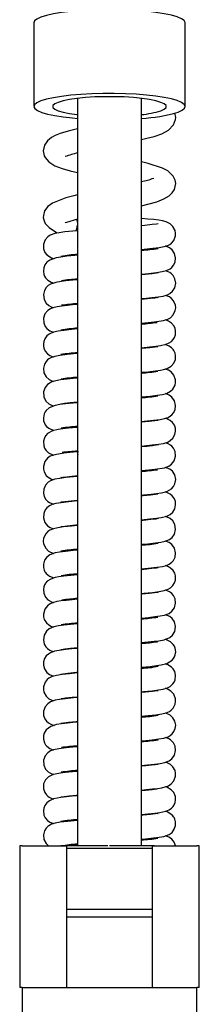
# Model space of a CAD drawing. Header units: millimetres. Extents: x 3931.57 to 3931.62, y 2341.392 to 2342.049.
# Tile 2 of 3: x 3931.576 to 3931.614, y 2341.709 to 2341.917. Entities that reach past the tile are written whole.
import ezdxf

# ---------------------------------------------------------------- set-up
doc = ezdxf.new("R2010")
doc.units = ezdxf.units.MM
doc.layers.add('SANINDUSA', color=3, linetype='Continuous')

msp = doc.modelspace()

# ---------------------------------------------------------------- linework, layer by layer
at = {"layer": 'SANINDUSA'}
for p, q in [((3931.579196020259, 2341.916231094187), (3931.579196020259, 2341.898504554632)), ((3931.611196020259, 2341.898504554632), (3931.611196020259, 2341.916231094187)), ((3931.588446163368, 2341.900171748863), (3931.588446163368, 2341.82489604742)), ((3931.601946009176, 2341.824893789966), (3931.601946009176, 2341.900172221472)), ((3931.588417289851, 2341.872193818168), (3931.588446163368, 2341.872257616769)), ((3931.586346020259, 2341.846184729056), (3931.586346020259, 2341.846016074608)), ((3931.604046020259, 2341.842289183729), (3931.604046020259, 2341.842459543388)), ((3931.586346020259, 2341.840983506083), (3931.586346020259, 2341.840816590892)), ((3931.604046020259, 2341.837089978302), (3931.604046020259, 2341.837258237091)), ((3931.586346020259, 2341.835784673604), (3931.586346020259, 2341.835614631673)), ((3931.604046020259, 2341.831889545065), (3931.604046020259, 2341.832059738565)), ((3931.586346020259, 2341.830584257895), (3931.586346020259, 2341.830416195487)), ((3931.604046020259, 2341.826688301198), (3931.604046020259, 2341.826857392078)), ((3931.586346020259, 2341.825384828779), (3931.586346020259, 2341.82521535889)), ((3931.588446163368, 2341.824894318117), (3931.588446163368, 2341.748833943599)), ((3931.601946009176, 2341.748836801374), (3931.601946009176, 2341.824893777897)), ((3931.604046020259, 2341.821487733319), (3931.604046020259, 2341.821658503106)), ((3931.586346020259, 2341.820185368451), (3931.586346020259, 2341.820014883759)), ((3931.604046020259, 2341.816287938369), (3931.604046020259, 2341.816456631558)), ((3931.586346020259, 2341.814983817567), (3931.586346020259, 2341.814815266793)), ((3931.604046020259, 2341.811087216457), (3931.604046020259, 2341.811258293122)), ((3931.586346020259, 2341.809786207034), (3931.586346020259, 2341.809613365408)), ((3931.604046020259, 2341.805889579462), (3931.604046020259, 2341.806059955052)), ((3931.586346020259, 2341.804586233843), (3931.586346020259, 2341.804414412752)), ((3931.604046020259, 2341.800688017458), (3931.604046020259, 2341.800860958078)), ((3931.586346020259, 2341.79938515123), (3931.586346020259, 2341.799214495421)), ((3931.604046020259, 2341.795488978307), (3931.604046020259, 2341.795658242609)), ((3931.586346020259, 2341.794184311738), (3931.586346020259, 2341.794015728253)), ((3931.604046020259, 2341.790288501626), (3931.604046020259, 2341.790458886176)), ((3931.586346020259, 2341.788985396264), (3931.586346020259, 2341.78881443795)), ((3931.604046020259, 2341.7850894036), (3931.604046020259, 2341.785258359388)), ((3931.586346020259, 2341.783784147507), (3931.586346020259, 2341.783614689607)), ((3931.604046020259, 2341.779888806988), (3931.604046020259, 2341.780058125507)), ((3931.586346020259, 2341.778586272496), (3931.586346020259, 2341.778414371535)), ((3931.604046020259, 2341.774688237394), (3931.604046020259, 2341.774857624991)), ((3931.586346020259, 2341.773384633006), (3931.586346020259, 2341.773214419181)), ((3931.604046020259, 2341.769489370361), (3931.604046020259, 2341.769660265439)), ((3931.586346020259, 2341.7681856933), (3931.586346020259, 2341.768016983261)), ((3931.604046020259, 2341.764289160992), (3931.604046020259, 2341.764457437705)), ((3931.586346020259, 2341.762984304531), (3931.586346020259, 2341.762815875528)), ((3931.604046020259, 2341.759086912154), (3931.604046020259, 2341.759259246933)), ((3931.586346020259, 2341.757785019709), (3931.586346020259, 2341.757615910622)), ((3931.604046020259, 2341.753887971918), (3931.604046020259, 2341.754057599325)), ((3931.586346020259, 2341.75258491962), (3931.586346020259, 2341.752408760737)), ((3931.588446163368, 2341.748833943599), (3931.588446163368, 2341.742043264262)), ((3931.601946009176, 2341.742043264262), (3931.601946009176, 2341.748836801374)), ((3931.604046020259, 2341.748687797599), (3931.604046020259, 2341.748859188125)), ((3931.586346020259, 2341.747385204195), (3931.586346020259, 2341.747216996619)), ((3931.604046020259, 2341.743489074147), (3931.604046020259, 2341.743659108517)), ((3931.576196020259, 2341.742043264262), (3931.576196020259, 2341.712043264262)), ((3931.576696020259, 2341.742043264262), (3931.576196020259, 2341.742043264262)), ((3931.576696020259, 2341.742043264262), (3931.586196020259, 2341.742043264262)), ((3931.586196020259, 2341.712043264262), (3931.586196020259, 2341.742043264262)), ((3931.594850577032, 2341.742043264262), (3931.586196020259, 2341.742043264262)), ((3931.586196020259, 2341.741578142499), (3931.595196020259, 2341.741578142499)), ((3931.586346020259, 2341.742184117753), (3931.586346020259, 2341.742043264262)), ((3931.595196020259, 2341.741578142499), (3931.604196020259, 2341.741578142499)), ((3931.604196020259, 2341.742043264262), (3931.613696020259, 2341.742043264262)), ((3931.604196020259, 2341.742043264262), (3931.604196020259, 2341.712043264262)), ((3931.614196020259, 2341.742043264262), (3931.613696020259, 2341.742043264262)), ((3931.614196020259, 2341.712043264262), (3931.614196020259, 2341.742043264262)), ((3931.604196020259, 2341.728536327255), (3931.586196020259, 2341.728536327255)), ((3931.586196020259, 2341.727036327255), (3931.604196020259, 2341.727036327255)), ((3931.576696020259, 2341.712043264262), (3931.576196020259, 2341.712043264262)), ((3931.576696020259, 2341.712043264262), (3931.576696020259, 2341.620043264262)), ((3931.576696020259, 2341.712043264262), (3931.586196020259, 2341.712043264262)), ((3931.576696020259, 2341.712043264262), (3931.613696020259, 2341.712043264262)), ((3931.604196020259, 2341.712043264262), (3931.613696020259, 2341.712043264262)), ((3931.613696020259, 2341.620043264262), (3931.613696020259, 2341.712043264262)), ((3931.614196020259, 2341.712043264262), (3931.613696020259, 2341.712043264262))]:
    msp.add_line(p, q, dxfattribs=at)
at = {"layer": 'SANINDUSA', "flags": 128}
for points in [[(3931.611196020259, 2341.916231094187), (3931.611194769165, 2341.916265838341), (3931.610986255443, 2341.916679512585), (3931.61042501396, 2341.917083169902), (3931.609523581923, 2341.917467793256), (3931.608302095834, 2341.917824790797), (3931.606787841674, 2341.918146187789), (3931.605014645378, 2341.918424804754), (3931.603022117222, 2341.918654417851), (3931.600854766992, 2341.9188298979), (3931.598561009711, 2341.91894732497), (3931.596192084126, 2341.919004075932), (3931.59380090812, 2341.918998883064), (3931.591440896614, 2341.918931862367), (3931.589164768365, 2341.91880451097), (3931.587023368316, 2341.918619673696), (3931.585064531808, 2341.918381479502), (3931.58333201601, 2341.918095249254), (3931.581864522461, 2341.917767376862), (3931.580694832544, 2341.917405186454), (3931.579849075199, 2341.917016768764), (3931.579346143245, 2341.916610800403), (3931.579196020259, 2341.916231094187)], [(3931.609697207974, 2341.897330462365), (3931.610542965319, 2341.897718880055), (3931.611045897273, 2341.898124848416), (3931.611194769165, 2341.898539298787), (3931.610986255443, 2341.89895297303), (3931.61042501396, 2341.899356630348), (3931.609523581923, 2341.899741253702), (3931.608302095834, 2341.900098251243), (3931.606787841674, 2341.900419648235), (3931.605014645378, 2341.9006982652), (3931.603022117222, 2341.900927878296), (3931.600854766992, 2341.901103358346), (3931.598561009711, 2341.901220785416), (3931.596192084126, 2341.901277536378), (3931.59380090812, 2341.90127234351), (3931.591440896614, 2341.901205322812), (3931.589164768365, 2341.901077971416), (3931.587023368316, 2341.900893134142), (3931.585064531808, 2341.900654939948), (3931.58333201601, 2341.9003687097), (3931.581864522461, 2341.900040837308), (3931.580694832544, 2341.8996786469), (3931.579849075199, 2341.89929022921), (3931.579346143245, 2341.898884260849), (3931.579197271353, 2341.898469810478), (3931.579405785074, 2341.898056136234), (3931.579967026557, 2341.897652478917), (3931.580868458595, 2341.897267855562), (3931.582089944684, 2341.896910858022), (3931.583604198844, 2341.89658946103), (3931.585377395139, 2341.896310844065), (3931.587369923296, 2341.896081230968), (3931.588446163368, 2341.895985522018)], [(3931.606071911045, 2341.897623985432), (3931.606787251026, 2341.897965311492), (3931.607150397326, 2341.898323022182), (3931.607150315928, 2341.898686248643), (3931.606787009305, 2341.899043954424), (3931.606071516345, 2341.899385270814), (3931.605025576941, 2341.89969982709), (3931.60368097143, 2341.899978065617), (3931.602078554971, 2341.900211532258), (3931.600267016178, 2341.900393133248), (3931.59830139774, 2341.900517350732), (3931.596241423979, 2341.900580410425), (3931.594149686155, 2341.90058039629), (3931.592089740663, 2341.900517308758), (3931.590124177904, 2341.900393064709), (3931.588312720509, 2341.900211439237), (3931.586710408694, 2341.899977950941), (3931.585365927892, 2341.899699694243), (3931.584320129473, 2341.899385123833), (3931.583604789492, 2341.899043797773), (3931.583241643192, 2341.898686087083), (3931.58324172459, 2341.898322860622), (3931.583605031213, 2341.897965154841), (3931.584320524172, 2341.89762383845), (3931.585366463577, 2341.897309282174), (3931.586711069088, 2341.897031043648), (3931.588313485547, 2341.896797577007), (3931.588446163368, 2341.896781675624)], [(3931.601946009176, 2341.891507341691), (3931.603080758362, 2341.891774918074), (3931.60462472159, 2341.892181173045), (3931.606233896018, 2341.892739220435), (3931.607697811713, 2341.893515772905), (3931.608763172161, 2341.89462815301), (3931.609167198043, 2341.89572555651), (3931.609199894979, 2341.896149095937), (3931.609169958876, 2341.896563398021), (3931.609018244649, 2341.897121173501)], [(3931.588446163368, 2341.893795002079), (3931.586417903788, 2341.893307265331), (3931.584784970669, 2341.892810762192), (3931.583726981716, 2341.892383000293), (3931.582915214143, 2341.891940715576), (3931.58208649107, 2341.891270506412), (3931.581431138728, 2341.89030232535), (3931.581192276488, 2341.889133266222), (3931.581294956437, 2341.888391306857), (3931.581393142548, 2341.888096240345), (3931.581568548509, 2341.887730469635), (3931.582337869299, 2341.886811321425), (3931.583635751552, 2341.885972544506), (3931.585167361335, 2341.885365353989), (3931.58686295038, 2341.884886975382), (3931.588446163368, 2341.884506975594)], [(3931.601946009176, 2341.87751113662), (3931.603310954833, 2341.87783227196), (3931.605186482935, 2341.878354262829), (3931.606704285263, 2341.878945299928), (3931.607800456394, 2341.879588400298), (3931.608468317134, 2341.880208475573), (3931.608924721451, 2341.880921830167), (3931.609199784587, 2341.882177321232), (3931.60908730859, 2341.882944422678), (3931.608695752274, 2341.883783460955), (3931.607561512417, 2341.884884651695), (3931.606422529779, 2341.885486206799), (3931.603375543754, 2341.886458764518), (3931.601946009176, 2341.886796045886)], [(3931.588446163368, 2341.87979534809), (3931.587669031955, 2341.879617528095), (3931.585974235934, 2341.879184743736), (3931.583154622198, 2341.878073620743), (3931.582130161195, 2341.877312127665), (3931.581478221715, 2341.876405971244), (3931.58120892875, 2341.875463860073), (3931.581194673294, 2341.875038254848), (3931.581274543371, 2341.874503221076), (3931.581598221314, 2341.873774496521), (3931.582417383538, 2341.87286769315), (3931.584005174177, 2341.871871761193), (3931.58432851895, 2341.871755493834)], [(3931.585797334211, 2341.87390060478), (3931.58590895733, 2341.873930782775), (3931.586634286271, 2341.874197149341), (3931.588035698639, 2341.87458778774), (3931.588501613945, 2341.87469838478)], [(3931.588446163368, 2341.874028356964), (3931.58836252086, 2341.874491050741), (3931.588313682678, 2341.874656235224)], [(3931.601946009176, 2341.868251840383), (3931.602532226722, 2341.86830387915), (3931.604364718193, 2341.868491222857), (3931.6057298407, 2341.868660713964), (3931.606763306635, 2341.8688523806), (3931.607570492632, 2341.86911827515), (3931.607938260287, 2341.869313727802), (3931.608318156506, 2341.869597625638), (3931.608782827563, 2341.870139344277), (3931.609159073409, 2341.871103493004), (3931.60919176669, 2341.871684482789), (3931.609098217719, 2341.872237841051), (3931.608630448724, 2341.873144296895), (3931.608034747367, 2341.873694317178), (3931.607178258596, 2341.87410499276), (3931.606415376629, 2341.87429816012), (3931.605614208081, 2341.874430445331), (3931.604592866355, 2341.874556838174), (3931.603325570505, 2341.87469231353), (3931.601946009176, 2341.874823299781)], [(3931.605480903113, 2341.873668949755), (3931.605490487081, 2341.873675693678), (3931.605114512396, 2341.873618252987), (3931.604205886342, 2341.873504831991), (3931.602662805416, 2341.873339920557), (3931.601946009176, 2341.873273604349)], [(3931.588388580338, 2341.872215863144), (3931.587467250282, 2341.872132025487), (3931.585769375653, 2341.871953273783), (3931.584541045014, 2341.871795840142), (3931.583616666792, 2341.871620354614), (3931.582660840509, 2341.871275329), (3931.582117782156, 2341.870912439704), (3931.581586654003, 2341.870298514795), (3931.581230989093, 2341.869358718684), (3931.58125585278, 2341.868386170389), (3931.581546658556, 2341.867641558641), (3931.581941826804, 2341.86712484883), (3931.582904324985, 2341.866489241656), (3931.58346278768, 2341.866329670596)], [(3931.588084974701, 2341.872164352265), (3931.588271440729, 2341.872582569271), (3931.588446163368, 2341.873358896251)], [(3931.601946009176, 2341.863052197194), (3931.603438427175, 2341.863192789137), (3931.605142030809, 2341.863382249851), (3931.606352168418, 2341.863563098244), (3931.607268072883, 2341.863798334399), (3931.608019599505, 2341.864166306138), (3931.608381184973, 2341.86445546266), (3931.608761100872, 2341.864906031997), (3931.609085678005, 2341.865592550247), (3931.609191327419, 2341.866491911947), (3931.608966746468, 2341.867396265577), (3931.608461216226, 2341.868136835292), (3931.607897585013, 2341.868582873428), (3931.607103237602, 2341.868929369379), (3931.607041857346, 2341.868944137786)], [(3931.588446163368, 2341.867021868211), (3931.587894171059, 2341.866973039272), (3931.586173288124, 2341.866798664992), (3931.584925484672, 2341.866650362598), (3931.583907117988, 2341.866484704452), (3931.582570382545, 2341.866018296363), (3931.58195708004, 2341.865561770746), (3931.581530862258, 2341.86500508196), (3931.581278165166, 2341.864380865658), (3931.581196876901, 2341.863670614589), (3931.581323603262, 2341.86293772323), (3931.581466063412, 2341.862590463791), (3931.581657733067, 2341.862267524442), (3931.582175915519, 2341.861717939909), (3931.582855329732, 2341.861312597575), (3931.583448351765, 2341.861140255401)], [(3931.601946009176, 2341.857851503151), (3931.602487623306, 2341.857899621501), (3931.604173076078, 2341.858069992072), (3931.605492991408, 2341.858226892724), (3931.606539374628, 2341.858400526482), (3931.607439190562, 2341.858663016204), (3931.60794460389, 2341.85891974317), (3931.608511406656, 2341.859390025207), (3931.609002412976, 2341.860159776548), (3931.609195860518, 2341.861108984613), (3931.60902935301, 2341.862046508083), (3931.608659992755, 2341.862708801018), (3931.6082842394, 2341.86310599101), (3931.607953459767, 2341.863350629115), (3931.607230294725, 2341.863688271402), (3931.607032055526, 2341.863737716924)], [(3931.605474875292, 2341.863267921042), (3931.605490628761, 2341.863277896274), (3931.605122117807, 2341.863221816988), (3931.60420312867, 2341.863104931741), (3931.602737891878, 2341.862947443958), (3931.601946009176, 2341.862873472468)], [(3931.588446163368, 2341.861821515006), (3931.587436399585, 2341.861729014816), (3931.585990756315, 2341.861578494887), (3931.584935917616, 2341.861451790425), (3931.583857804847, 2341.861271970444), (3931.582744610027, 2341.860913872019), (3931.582252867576, 2341.860619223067), (3931.581799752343, 2341.860192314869), (3931.581416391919, 2341.859576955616), (3931.581201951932, 2341.858711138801), (3931.581339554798, 2341.85769072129), (3931.581794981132, 2341.856886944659), (3931.582333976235, 2341.856394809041), (3931.58284941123, 2341.85610731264), (3931.583372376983, 2341.85594216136)], [(3931.601946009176, 2341.852650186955), (3931.603406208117, 2341.852789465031), (3931.604659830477, 2341.852924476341), (3931.605660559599, 2341.853049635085), (3931.606611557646, 2341.853216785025), (3931.607539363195, 2341.853505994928), (3931.608085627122, 2341.853814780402), (3931.608681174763, 2341.854394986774), (3931.609122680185, 2341.855328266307), (3931.609195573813, 2341.855889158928), (3931.609139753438, 2341.856470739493), (3931.608739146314, 2341.857399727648), (3931.608269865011, 2341.857917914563), (3931.60787994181, 2341.858195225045), (3931.607018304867, 2341.858540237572)], [(3931.605452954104, 2341.858060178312), (3931.605468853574, 2341.858072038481), (3931.604785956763, 2341.857975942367), (3931.60389050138, 2341.857869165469), (3931.602616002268, 2341.857735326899), (3931.601946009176, 2341.857672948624)], [(3931.588446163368, 2341.856622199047), (3931.587873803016, 2341.856571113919), (3931.586328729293, 2341.856415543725), (3931.585126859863, 2341.856276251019), (3931.58410715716, 2341.856123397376), (3931.583188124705, 2341.855896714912), (3931.582699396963, 2341.855695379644), (3931.58213045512, 2341.855322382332), (3931.58154876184, 2341.854634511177), (3931.581221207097, 2341.853695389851), (3931.581272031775, 2341.852717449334), (3931.581588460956, 2341.85197204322), (3931.581961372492, 2341.851503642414), (3931.582275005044, 2341.851234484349), (3931.582565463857, 2341.851047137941), (3931.58289335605, 2341.850887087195), (3931.583349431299, 2341.850747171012)], [(3931.601946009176, 2341.847449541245), (3931.601982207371, 2341.847452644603), (3931.603739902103, 2341.847623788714), (3931.605005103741, 2341.847765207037), (3931.605997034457, 2341.847900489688), (3931.607176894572, 2341.848179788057), (3931.60781327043, 2341.848455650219), (3931.608317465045, 2341.848803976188), (3931.608682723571, 2341.849195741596), (3931.608820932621, 2341.849399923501), (3931.608933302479, 2341.84960516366), (3931.609133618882, 2341.850174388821), (3931.609177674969, 2341.851042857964), (3931.609062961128, 2341.851552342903), (3931.608858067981, 2341.852010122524), (3931.60830619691, 2341.852683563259), (3931.607690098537, 2341.85309393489), (3931.607116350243, 2341.853324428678), (3931.607020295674, 2341.853344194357)], [(3931.588446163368, 2341.851421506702), (3931.587178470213, 2341.851303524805), (3931.585531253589, 2341.851125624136), (3931.584303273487, 2341.850958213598), (3931.583341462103, 2341.850745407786), (3931.582442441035, 2341.850351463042), (3931.581935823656, 2341.849942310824), (3931.581509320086, 2341.84936481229), (3931.581279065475, 2341.848783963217), (3931.581200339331, 2341.848285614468), (3931.581211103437, 2341.847859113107), (3931.581326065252, 2341.847330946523), (3931.581609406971, 2341.846740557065), (3931.582081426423, 2341.846192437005), (3931.582579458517, 2341.845840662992), (3931.583249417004, 2341.845556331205), (3931.583348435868, 2341.845531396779)], [(3931.601946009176, 2341.842251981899), (3931.60336937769, 2341.842385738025), (3931.604895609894, 2341.842552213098), (3931.605989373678, 2341.842698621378), (3931.606626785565, 2341.842818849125), (3931.60739431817, 2341.843049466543), (3931.608259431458, 2341.843550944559), (3931.608793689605, 2341.844156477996), (3931.609128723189, 2341.844953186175), (3931.609188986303, 2341.845726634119), (3931.609071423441, 2341.846326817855), (3931.608901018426, 2341.846732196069), (3931.608805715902, 2341.846898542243), (3931.608682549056, 2341.847078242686), (3931.608332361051, 2341.847456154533), (3931.60781103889, 2341.847819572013), (3931.606939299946, 2341.848123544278)], [(3931.605426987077, 2341.847661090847), (3931.605432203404, 2341.847673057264), (3931.604845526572, 2341.847583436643), (3931.603759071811, 2341.847454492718), (3931.602105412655, 2341.84728579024), (3931.601946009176, 2341.847271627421)], [(3931.588446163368, 2341.846223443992), (3931.58829904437, 2341.846210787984), (3931.586206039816, 2341.846002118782), (3931.584694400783, 2341.845818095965), (3931.583659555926, 2341.84562918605), (3931.582912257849, 2341.845394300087), (3931.582352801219, 2341.845094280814), (3931.582100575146, 2341.84489976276), (3931.581775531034, 2341.844563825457), (3931.581420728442, 2341.843986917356), (3931.581202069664, 2341.843111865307), (3931.581328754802, 2341.842122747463), (3931.581809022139, 2341.841271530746), (3931.58240529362, 2341.840747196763), (3931.583170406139, 2341.840382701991), (3931.583359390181, 2341.840332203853)], [(3931.601946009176, 2341.837049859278), (3931.603821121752, 2341.837232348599), (3931.60531001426, 2341.837403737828), (3931.606403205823, 2341.837573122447), (3931.60725809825, 2341.83779438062), (3931.608105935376, 2341.838227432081), (3931.608598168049, 2341.838687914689), (3931.609061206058, 2341.839516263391), (3931.609183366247, 2341.840082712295), (3931.609175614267, 2341.84065955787), (3931.608824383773, 2341.841666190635), (3931.608240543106, 2341.842340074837), (3931.607675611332, 2341.842703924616), (3931.607008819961, 2341.842933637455)], [(3931.588446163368, 2341.84102273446), (3931.588126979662, 2341.840994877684), (3931.586251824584, 2341.84080716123), (3931.58486232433, 2341.840641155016), (3931.583838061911, 2341.840470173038), (3931.582988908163, 2341.840225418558), (3931.582056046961, 2341.839659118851), (3931.5815576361, 2341.839050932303), (3931.581221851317, 2341.838099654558), (3931.581293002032, 2341.837038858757), (3931.581744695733, 2341.836150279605), (3931.582359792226, 2341.83557674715), (3931.582945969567, 2341.835266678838), (3931.583433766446, 2341.835132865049)], [(3931.58488169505, 2341.835591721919), (3931.584872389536, 2341.835586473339), (3931.585002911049, 2341.835609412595), (3931.585661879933, 2341.835705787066), (3931.586858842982, 2341.835843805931), (3931.588446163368, 2341.836001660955)], [(3931.601946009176, 2341.831852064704), (3931.602534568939, 2341.831904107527), (3931.604509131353, 2341.832107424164), (3931.605895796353, 2341.832284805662), (3931.606866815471, 2341.832477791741), (3931.607573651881, 2341.832719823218), (3931.608113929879, 2341.83303219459), (3931.608379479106, 2341.833253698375), (3931.608723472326, 2341.833651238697), (3931.609060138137, 2341.834313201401), (3931.609193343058, 2341.835253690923), (3931.608954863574, 2341.83622214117), (3931.608407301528, 2341.836990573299), (3931.607823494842, 2341.837425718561), (3931.607052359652, 2341.837741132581)], [(3931.588446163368, 2341.835821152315), (3931.587543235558, 2341.835739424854), (3931.585887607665, 2341.835566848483), (3931.58469565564, 2341.835419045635), (3931.583704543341, 2341.835240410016), (3931.582415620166, 2341.834728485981), (3931.58180581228, 2341.834198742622), (3931.581561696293, 2341.833857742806), (3931.58137057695, 2341.833467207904), (3931.581198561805, 2341.832650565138), (3931.581259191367, 2341.831970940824), (3931.581420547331, 2341.831486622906), (3931.581605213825, 2341.831145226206), (3931.581892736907, 2341.830777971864), (3931.58232929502, 2341.830407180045), (3931.583420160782, 2341.829938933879)], [(3931.601946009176, 2341.826651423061), (3931.602432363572, 2341.826694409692), (3931.604200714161, 2341.826873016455), (3931.605574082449, 2341.82703778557), (3931.606629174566, 2341.827220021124), (3931.607527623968, 2341.827500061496), (3931.608045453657, 2341.827785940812), (3931.608616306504, 2341.828311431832), (3931.609040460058, 2341.829057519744), (3931.609191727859, 2341.829788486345), (3931.609148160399, 2341.830429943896), (3931.60893039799, 2341.831073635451), (3931.6085330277, 2341.831660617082), (3931.60805064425, 2341.832084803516), (3931.607165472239, 2341.832509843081), (3931.607044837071, 2341.832538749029)], [(3931.605499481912, 2341.832077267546), (3931.605501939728, 2341.832078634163), (3931.605413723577, 2341.832068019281), (3931.604802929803, 2341.831977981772), (3931.603559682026, 2341.831832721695), (3931.601946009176, 2341.831671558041)], [(3931.588446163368, 2341.830623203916), (3931.588232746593, 2341.830604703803), (3931.58653560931, 2341.830437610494), (3931.585319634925, 2341.830300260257), (3931.584313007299, 2341.830159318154), (3931.583137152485, 2341.829869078), (3931.582077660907, 2341.829275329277), (3931.581704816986, 2341.828872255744), (3931.581420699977, 2341.828387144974), (3931.5812169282, 2341.82766366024), (3931.581278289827, 2341.82669244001), (3931.581457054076, 2341.826208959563), (3931.581699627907, 2341.825808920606), (3931.582270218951, 2341.825241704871), (3931.583359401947, 2341.824727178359)], [(3931.601946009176, 2341.821449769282), (3931.603518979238, 2341.821600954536), (3931.604805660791, 2341.821741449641), (3931.606809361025, 2341.822063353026), (3931.607757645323, 2341.822411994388), (3931.608334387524, 2341.822814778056), (3931.608900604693, 2341.823542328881), (3931.609184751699, 2341.824496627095), (3931.609091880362, 2341.825459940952), (3931.608759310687, 2341.826170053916), (3931.608389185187, 2341.826610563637), (3931.608083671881, 2341.826863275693), (3931.607624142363, 2341.827130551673), (3931.607037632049, 2341.827347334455)], [(3931.605453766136, 2341.826860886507), (3931.605466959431, 2341.826872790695), (3931.60508352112, 2341.826816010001), (3931.604283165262, 2341.826714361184), (3931.603082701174, 2341.826582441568), (3931.601946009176, 2341.826472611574)], [(3931.588625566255, 2341.825439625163), (3931.588415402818, 2341.825421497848), (3931.586803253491, 2341.825265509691), (3931.585567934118, 2341.825130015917), (3931.583601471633, 2341.824814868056), (3931.582651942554, 2341.824470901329), (3931.582077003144, 2341.824076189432), (3931.58150323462, 2341.823353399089), (3931.581202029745, 2341.822312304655), (3931.58122835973, 2341.821731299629), (3931.581378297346, 2341.8211870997), (3931.581830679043, 2341.820444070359), (3931.582238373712, 2341.82006206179), (3931.582588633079, 2341.819834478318), (3931.582950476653, 2341.819663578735), (3931.583382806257, 2341.819536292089)], [(3931.601946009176, 2341.816251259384), (3931.602364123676, 2341.816287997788), (3931.603987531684, 2341.816449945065), (3931.605145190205, 2341.81658229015), (3931.60617546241, 2341.816731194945), (3931.607333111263, 2341.81702979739), (3931.608330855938, 2341.817611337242), (3931.608727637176, 2341.818057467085), (3931.609045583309, 2341.818671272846), (3931.609196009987, 2341.819542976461), (3931.608987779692, 2341.820549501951), (3931.608496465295, 2341.82130046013), (3931.607935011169, 2341.821758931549), (3931.607020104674, 2341.82214083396)], [(3931.588446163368, 2341.820221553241), (3931.587604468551, 2341.820145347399), (3931.585942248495, 2341.819973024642), (3931.584660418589, 2341.819813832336), (3931.583645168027, 2341.819626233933), (3931.582738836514, 2341.819315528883), (3931.58220167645, 2341.818980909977), (3931.581637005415, 2341.818374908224), (3931.581271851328, 2341.817555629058), (3931.581207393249, 2341.816695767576), (3931.581398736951, 2341.815937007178), (3931.581740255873, 2341.81535444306), (3931.582135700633, 2341.814944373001), (3931.582535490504, 2341.814664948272), (3931.5833382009, 2341.814330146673)], [(3931.584941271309, 2341.820013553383), (3931.584932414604, 2341.820002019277), (3931.585325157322, 2341.820060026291), (3931.586103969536, 2341.820158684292), (3931.587254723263, 2341.820285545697), (3931.588446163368, 2341.820401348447)], [(3931.584920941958, 2341.814806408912), (3931.584910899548, 2341.814795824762), (3931.585054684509, 2341.814818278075), (3931.585762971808, 2341.814917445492), (3931.587073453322, 2341.81506662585), (3931.588446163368, 2341.815200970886)], [(3931.601946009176, 2341.811049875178), (3931.603747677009, 2341.811224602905), (3931.605142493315, 2341.811382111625), (3931.606156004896, 2341.811526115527), (3931.607317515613, 2341.81182230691), (3931.608005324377, 2341.812165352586), (3931.608595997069, 2341.812687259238), (3931.608831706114, 2341.81301846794), (3931.60901682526, 2341.81339461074), (3931.609192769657, 2341.814208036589), (3931.609125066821, 2341.814936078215), (3931.608915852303, 2341.815503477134), (3931.608769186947, 2341.815755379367), (3931.608467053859, 2341.816129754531), (3931.608051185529, 2341.816476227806), (3931.607334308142, 2341.816842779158), (3931.606999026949, 2341.816943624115)], [(3931.60540601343, 2341.816456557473), (3931.605417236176, 2341.816464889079), (3931.605262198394, 2341.816444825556), (3931.604921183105, 2341.816393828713), (3931.603892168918, 2341.816269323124), (3931.602320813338, 2341.816106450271), (3931.601946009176, 2341.816072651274)], [(3931.588446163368, 2341.815023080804), (3931.586560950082, 2341.814840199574), (3931.584965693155, 2341.81465514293), (3931.583875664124, 2341.814477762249), (3931.583077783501, 2341.814258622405), (3931.582486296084, 2341.813980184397), (3931.582233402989, 2341.813808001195), (3931.58195465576, 2341.813563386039), (3931.581602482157, 2341.813123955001), (3931.581285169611, 2341.81240689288), (3931.581213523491, 2341.811437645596), (3931.581519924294, 2341.810489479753), (3931.582096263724, 2341.809780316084), (3931.582668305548, 2341.809393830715), (3931.583351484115, 2341.809147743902)], [(3931.601946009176, 2341.805852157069), (3931.603336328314, 2341.805982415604), (3931.604933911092, 2341.806156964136), (3931.606090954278, 2341.806316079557), (3931.606983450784, 2341.806508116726), (3931.607919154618, 2341.806903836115), (3931.608442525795, 2341.807316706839), (3931.608936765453, 2341.808012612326), (3931.609193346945, 2341.809019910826), (3931.609037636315, 2341.810023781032), (3931.608579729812, 2341.810807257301), (3931.608016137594, 2341.811307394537), (3931.607237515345, 2341.811681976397), (3931.607005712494, 2341.811742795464)], [(3931.605493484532, 2341.811277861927), (3931.605496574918, 2341.811285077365), (3931.604982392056, 2341.811200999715), (3931.603967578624, 2341.811077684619), (3931.602347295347, 2341.810909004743), (3931.601946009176, 2341.81087272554)], [(3931.588446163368, 2341.809821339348), (3931.587127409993, 2341.809698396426), (3931.585474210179, 2341.809518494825), (3931.584265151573, 2341.809350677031), (3931.583342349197, 2341.809145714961), (3931.582554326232, 2341.808819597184), (3931.582147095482, 2341.808538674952), (3931.581666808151, 2341.808019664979), (3931.581257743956, 2341.807095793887), (3931.581196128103, 2341.806513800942), (3931.58126395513, 2341.805950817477), (3931.581699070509, 2341.805010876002), (3931.582294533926, 2341.804423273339), (3931.583316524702, 2341.803936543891), (3931.583386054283, 2341.803923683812)], [(3931.584909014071, 2341.809602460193), (3931.584903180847, 2341.809597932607), (3931.585248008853, 2341.809649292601), (3931.586265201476, 2341.809777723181), (3931.588060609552, 2341.80996619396), (3931.588446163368, 2341.810000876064)], [(3931.601946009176, 2341.800652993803), (3931.603408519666, 2341.800789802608), (3931.605203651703, 2341.80099016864), (3931.6063947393, 2341.801171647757), (3931.607240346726, 2341.801389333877), (3931.607853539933, 2341.801662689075), (3931.608111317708, 2341.801830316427), (3931.608377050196, 2341.802051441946), (3931.608721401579, 2341.802448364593), (3931.609058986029, 2341.803109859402), (3931.609193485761, 2341.804050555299), (3931.608956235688, 2341.805019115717), (3931.608409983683, 2341.805787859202), (3931.607825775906, 2341.806224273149), (3931.607036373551, 2341.806530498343)], [(3931.588446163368, 2341.804621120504), (3931.587531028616, 2341.804538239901), (3931.585853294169, 2341.804362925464), (3931.584643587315, 2341.804211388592), (3931.5836972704, 2341.804039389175), (3931.582554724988, 2341.803614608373), (3931.581951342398, 2341.803157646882), (3931.581473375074, 2341.802497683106), (3931.581218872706, 2341.801678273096), (3931.581225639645, 2341.800948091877), (3931.58137061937, 2341.800406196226), (3931.581545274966, 2341.80004326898), (3931.581657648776, 2341.799867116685), (3931.581802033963, 2341.79967992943), (3931.582483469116, 2341.799112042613), (3931.583405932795, 2341.798734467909)], [(3931.601946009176, 2341.795451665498), (3931.602483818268, 2341.795499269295), (3931.604317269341, 2341.795685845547), (3931.605712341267, 2341.795857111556), (3931.606760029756, 2341.796050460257), (3931.607640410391, 2341.796351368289), (3931.608122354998, 2341.796640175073), (3931.608626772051, 2341.797124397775), (3931.608983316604, 2341.797714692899), (3931.609153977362, 2341.798274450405), (3931.609156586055, 2341.799184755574), (3931.608990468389, 2341.799742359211), (3931.608639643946, 2341.80033302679), (3931.608136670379, 2341.800822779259), (3931.607653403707, 2341.801115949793), (3931.607023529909, 2341.801333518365)], [(3931.60549914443, 2341.8008767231), (3931.605504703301, 2341.800879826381), (3931.605165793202, 2341.800828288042), (3931.604186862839, 2341.800702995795), (3931.602534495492, 2341.800527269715), (3931.601946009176, 2341.800473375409)], [(3931.588446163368, 2341.799422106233), (3931.586995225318, 2341.799285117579), (3931.585551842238, 2341.799128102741), (3931.58448757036, 2341.798988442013), (3931.583690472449, 2341.798833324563), (3931.582756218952, 2341.798508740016), (3931.582027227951, 2341.798026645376), (3931.581686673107, 2341.797647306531), (3931.581568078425, 2341.797468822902), (3931.581476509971, 2341.797304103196), (3931.581306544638, 2341.796881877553), (3931.581199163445, 2341.796263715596), (3931.58128200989, 2341.795478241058), (3931.581639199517, 2341.794694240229), (3931.582180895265, 2341.794111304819), (3931.583226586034, 2341.793565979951), (3931.583353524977, 2341.793534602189)], [(3931.601946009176, 2341.790250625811), (3931.603412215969, 2341.790390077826), (3931.604794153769, 2341.790540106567), (3931.605898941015, 2341.790684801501), (3931.606860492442, 2341.790876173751), (3931.607810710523, 2341.791240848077), (3931.608393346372, 2341.79166964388), (3931.608944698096, 2341.79243005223), (3931.609192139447, 2341.793395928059), (3931.609066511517, 2341.79434132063), (3931.60873153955, 2341.795010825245), (3931.608385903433, 2341.795413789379), (3931.608118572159, 2341.795638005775), (3931.607861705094, 2341.795806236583), (3931.607252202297, 2341.796080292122), (3931.60702226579, 2341.796140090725)], [(3931.605459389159, 2341.795662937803), (3931.605472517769, 2341.795674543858), (3931.604708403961, 2341.795566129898), (3931.603609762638, 2341.795438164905), (3931.602089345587, 2341.795284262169), (3931.601946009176, 2341.795271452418)], [(3931.588446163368, 2341.794222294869), (3931.587312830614, 2341.794116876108), (3931.586001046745, 2341.793979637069), (3931.585002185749, 2341.793860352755), (3931.5840593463, 2341.793714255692), (3931.58314075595, 2341.793480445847), (3931.582640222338, 2341.793264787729), (3931.582064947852, 2341.792865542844), (3931.581494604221, 2341.792137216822), (3931.581200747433, 2341.791092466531), (3931.581231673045, 2341.790511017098), (3931.581386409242, 2341.789966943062), (3931.581864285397, 2341.789206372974), (3931.582331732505, 2341.788794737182), (3931.582948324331, 2341.788464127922), (3931.583347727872, 2341.788336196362)], [(3931.601946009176, 2341.785050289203), (3931.603403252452, 2341.785189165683), (3931.604655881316, 2341.785324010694), (3931.605645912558, 2341.785447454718), (3931.606769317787, 2341.785654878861), (3931.607934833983, 2341.786113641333), (3931.608525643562, 2341.786604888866), (3931.609019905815, 2341.787403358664), (3931.609194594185, 2341.788422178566), (3931.608948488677, 2341.789436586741), (3931.608463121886, 2341.79013605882), (3931.607954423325, 2341.790548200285), (3931.607045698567, 2341.790947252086)], [(3931.588446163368, 2341.78902271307), (3931.586978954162, 2341.788883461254), (3931.585523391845, 2341.788724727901), (3931.584382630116, 2341.788571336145), (3931.58342619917, 2341.788369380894), (3931.58245689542, 2341.787959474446), (3931.581863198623, 2341.787464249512), (3931.581358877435, 2341.786635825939), (3931.581197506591, 2341.785650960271), (3931.581391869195, 2341.784753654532), (3931.581742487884, 2341.784151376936), (3931.58207383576, 2341.783797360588), (3931.582328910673, 2341.783595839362), (3931.58259030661, 2341.7834334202), (3931.58321464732, 2341.783168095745), (3931.583356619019, 2341.783133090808)], [(3931.584926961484, 2341.783608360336), (3931.584918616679, 2341.783597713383), (3931.585063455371, 2341.783619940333), (3931.585742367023, 2341.783714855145), (3931.586956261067, 2341.783854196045), (3931.588446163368, 2341.784002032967)], [(3931.601946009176, 2341.779849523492), (3931.603766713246, 2341.780026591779), (3931.605130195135, 2341.780180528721), (3931.606146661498, 2341.780324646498), (3931.607333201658, 2341.78063096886), (3931.608428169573, 2341.781305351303), (3931.608739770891, 2341.78167462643), (3931.608936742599, 2341.7820121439), (3931.609104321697, 2341.782456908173), (3931.609195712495, 2341.783097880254), (3931.609081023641, 2341.783896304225), (3931.608915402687, 2341.784304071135), (3931.608690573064, 2341.78466700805), (3931.608104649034, 2341.785241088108), (3931.607007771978, 2341.785748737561)], [(3931.588446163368, 2341.783821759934), (3931.587864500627, 2341.783770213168), (3931.585978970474, 2341.783577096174), (3931.584581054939, 2341.783401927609), (3931.583551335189, 2341.78320288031), (3931.582705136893, 2341.782899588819), (3931.582272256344, 2341.782636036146), (3931.581830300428, 2341.782228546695), (3931.58146231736, 2341.781675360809), (3931.581240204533, 2341.781010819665), (3931.581209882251, 2341.78027050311), (3931.5814294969, 2341.779468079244), (3931.581924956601, 2341.778742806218), (3931.582489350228, 2341.778293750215), (3931.583358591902, 2341.777932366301)], [(3931.601946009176, 2341.774651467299), (3931.602410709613, 2341.774692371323), (3931.604226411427, 2341.774875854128), (3931.605550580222, 2341.775034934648), (3931.606520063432, 2341.775195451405), (3931.607486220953, 2341.775483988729), (3931.608048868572, 2341.775789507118), (3931.608617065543, 2341.776311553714), (3931.608870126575, 2341.776684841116), (3931.609070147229, 2341.777143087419), (3931.609187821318, 2341.77814174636), (3931.608995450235, 2341.778931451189), (3931.608690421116, 2341.779467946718), (3931.608305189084, 2341.779884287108), (3931.60757054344, 2341.780345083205), (3931.60697859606, 2341.780539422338)], [(3931.588446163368, 2341.77862286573), (3931.586711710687, 2341.77845596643), (3931.585147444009, 2341.778278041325), (3931.583983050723, 2341.778097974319), (3931.58307560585, 2341.777857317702), (3931.582369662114, 2341.77750562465), (3931.582027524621, 2341.777233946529), (3931.581584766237, 2341.776695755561), (3931.581225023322, 2341.775720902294), (3931.581203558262, 2341.775140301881), (3931.581307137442, 2341.774590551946), (3931.581787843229, 2341.773696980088), (3931.582384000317, 2341.77316135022), (3931.583365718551, 2341.772724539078)], [(3931.584913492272, 2341.77840418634), (3931.584901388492, 2341.778395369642), (3931.585318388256, 2341.778459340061), (3931.586414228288, 2341.778594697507), (3931.588203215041, 2341.778779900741), (3931.588446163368, 2341.778801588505)], [(3931.584956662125, 2341.77321807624), (3931.585140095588, 2341.773236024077), (3931.585900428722, 2341.77333523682), (3931.58728876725, 2341.773489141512), (3931.588446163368, 2341.773599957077)], [(3931.601946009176, 2341.769451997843), (3931.603384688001, 2341.769587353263), (3931.605025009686, 2341.769768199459), (3931.606238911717, 2341.769943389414), (3931.607184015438, 2341.770170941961), (3931.607912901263, 2341.770497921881), (3931.608244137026, 2341.77073378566), (3931.608658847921, 2341.771163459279), (3931.609084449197, 2341.771988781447), (3931.609189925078, 2341.772560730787), (3931.60916499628, 2341.773134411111), (3931.608788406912, 2341.774123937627), (3931.608197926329, 2341.774774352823), (3931.607637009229, 2341.775122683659), (3931.607154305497, 2341.775312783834), (3931.607007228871, 2341.77534094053)], [(3931.605469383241, 2341.774863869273), (3931.605473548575, 2341.77486656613), (3931.605154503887, 2341.774823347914), (3931.60428896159, 2341.774714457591), (3931.602780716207, 2341.774551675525), (3931.601946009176, 2341.774473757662)], [(3931.588446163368, 2341.773421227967), (3931.58759987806, 2341.773344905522), (3931.585879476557, 2341.773165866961), (3931.584634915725, 2341.773009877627), (3931.58370054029, 2341.77284040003), (3931.582698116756, 2341.772493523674), (3931.582124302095, 2341.772117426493), (3931.581579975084, 2341.771487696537), (3931.581228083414, 2341.770540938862), (3931.581253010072, 2341.769599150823), (3931.581507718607, 2341.768910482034), (3931.581843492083, 2341.768430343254), (3931.582261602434, 2341.768050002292), (3931.582763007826, 2341.767755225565), (3931.583463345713, 2341.767534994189)], [(3931.601946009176, 2341.76425089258), (3931.602255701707, 2341.764277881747), (3931.604189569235, 2341.764471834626), (3931.605654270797, 2341.764649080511), (3931.606720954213, 2341.764841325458), (3931.607575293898, 2341.765120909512), (3931.608000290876, 2341.765354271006), (3931.608440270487, 2341.765713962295), (3931.608836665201, 2341.766226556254), (3931.609106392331, 2341.766864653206), (3931.609195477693, 2341.767589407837), (3931.609049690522, 2341.768390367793), (3931.60862013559, 2341.769157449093), (3931.608049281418, 2341.769685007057), (3931.607081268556, 2341.770136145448), (3931.607059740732, 2341.77014102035)], [(3931.588446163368, 2341.76822234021), (3931.588032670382, 2341.768186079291), (3931.586289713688, 2341.768011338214), (3931.585021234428, 2341.767862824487), (3931.584010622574, 2341.767705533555), (3931.582767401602, 2341.767318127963), (3931.581812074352, 2341.766606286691), (3931.581555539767, 2341.766247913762), (3931.581380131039, 2341.765891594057), (3931.581231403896, 2341.765361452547), (3931.58121316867, 2341.764640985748), (3931.581452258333, 2341.763818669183), (3931.581670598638, 2341.763449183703), (3931.581938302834, 2341.763130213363), (3931.582593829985, 2341.762640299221), (3931.583281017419, 2341.762350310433), (3931.58333013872, 2341.762339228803)], [(3931.584915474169, 2341.767999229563), (3931.584916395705, 2341.767991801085), (3931.585474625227, 2341.768081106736), (3931.586527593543, 2341.768207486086), (3931.588171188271, 2341.768376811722), (3931.588446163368, 2341.768401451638)], [(3931.601946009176, 2341.759051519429), (3931.603242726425, 2341.759173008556), (3931.604736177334, 2341.759333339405), (3931.605902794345, 2341.759485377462), (3931.606874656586, 2341.759679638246), (3931.60782000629, 2341.760045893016), (3931.608403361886, 2341.760479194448), (3931.608952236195, 2341.761245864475), (3931.609193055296, 2341.762213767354), (3931.609061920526, 2341.763155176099), (3931.608725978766, 2341.763818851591), (3931.60838178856, 2341.764217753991), (3931.608115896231, 2341.764440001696), (3931.607722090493, 2341.764682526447), (3931.607253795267, 2341.764879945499), (3931.60702321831, 2341.764940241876)], [(3931.588446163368, 2341.763023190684), (3931.58820352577, 2341.763002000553), (3931.586645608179, 2341.762849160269), (3931.585485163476, 2341.762720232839), (3931.584485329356, 2341.762587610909), (3931.583329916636, 2341.762339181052), (3931.582747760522, 2341.762118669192), (3931.582163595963, 2341.761751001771), (3931.581593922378, 2341.761109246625), (3931.58123576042, 2341.760186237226), (3931.581269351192, 2341.759128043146), (3931.581670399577, 2341.758249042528), (3931.582185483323, 2341.757704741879), (3931.582678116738, 2341.757388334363), (3931.583356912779, 2341.757141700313)], [(3931.601946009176, 2341.753851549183), (3931.602964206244, 2341.753945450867), (3931.604305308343, 2341.754084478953), (3931.60531905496, 2341.754204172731), (3931.606262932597, 2341.754346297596), (3931.607182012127, 2341.754569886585), (3931.607671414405, 2341.754767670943), (3931.608236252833, 2341.7551300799), (3931.6088210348, 2341.75580193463), (3931.6091747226, 2341.75680711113), (3931.609184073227, 2341.757383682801), (3931.609063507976, 2341.757950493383), (3931.608606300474, 2341.758775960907), (3931.608128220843, 2341.759230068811), (3931.607711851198, 2341.759487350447), (3931.607030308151, 2341.759739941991)], [(3931.605473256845, 2341.759267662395), (3931.605479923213, 2341.75927162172), (3931.605381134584, 2341.759260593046), (3931.604877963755, 2341.759187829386), (3931.604062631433, 2341.759088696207), (3931.602890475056, 2341.758962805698), (3931.601946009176, 2341.758872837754)], [(3931.588446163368, 2341.757823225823), (3931.58821171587, 2341.757802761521), (3931.586567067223, 2341.757640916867), (3931.585276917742, 2341.757494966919), (3931.583290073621, 2341.757129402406), (3931.582270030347, 2341.756632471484), (3931.581673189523, 2341.756027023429), (3931.581264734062, 2341.755126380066), (3931.581227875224, 2341.75413446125), (3931.581499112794, 2341.753326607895), (3931.581857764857, 2341.752813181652), (3931.5821635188, 2341.752520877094), (3931.582412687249, 2341.752339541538), (3931.582683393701, 2341.752184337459), (3931.583325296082, 2341.751935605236)], [(3931.584927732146, 2341.752409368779), (3931.584911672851, 2341.752398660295), (3931.58503007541, 2341.752414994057), (3931.585628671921, 2341.752500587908), (3931.586694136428, 2341.752625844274), (3931.588184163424, 2341.752778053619), (3931.588446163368, 2341.75280166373)], [(3931.601946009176, 2341.748651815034), (3931.603316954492, 2341.748780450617), (3931.604780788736, 2341.748938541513), (3931.605851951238, 2341.74907712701), (3931.607089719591, 2341.749349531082), (3931.607792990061, 2341.749645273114), (3931.60832452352, 2341.750011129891), (3931.60867953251, 2341.750391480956), (3931.608803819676, 2341.750572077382), (3931.608899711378, 2341.75073895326), (3931.609089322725, 2341.751204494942), (3931.609188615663, 2341.751742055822), (3931.609130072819, 2341.752514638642), (3931.608797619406, 2341.753310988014), (3931.608270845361, 2341.753913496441), (3931.607325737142, 2341.754451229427), (3931.607032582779, 2341.754533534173)], [(3931.605293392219, 2341.754020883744), (3931.60530746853, 2341.754043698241), (3931.60508978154, 2341.754017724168), (3931.604703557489, 2341.75396569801), (3931.604201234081, 2341.753904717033), (3931.602817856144, 2341.753755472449), (3931.601946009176, 2341.753673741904)], [(3931.588446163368, 2341.752621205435), (3931.587320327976, 2341.752517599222), (3931.584922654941, 2341.752249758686), (3931.583362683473, 2341.751951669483), (3931.582466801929, 2341.751566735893), (3931.581961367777, 2341.751168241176), (3931.581525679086, 2341.750594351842), (3931.581286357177, 2341.750011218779), (3931.581201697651, 2341.749507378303), (3931.581316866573, 2341.748559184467), (3931.581590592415, 2341.747970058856), (3931.582055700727, 2341.747415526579), (3931.582555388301, 2341.747054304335), (3931.583392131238, 2341.746744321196)], [(3931.601946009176, 2341.743452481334), (3931.602825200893, 2341.743531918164), (3931.604510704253, 2341.743707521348), (3931.605726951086, 2341.743859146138), (3931.606673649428, 2341.744029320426), (3931.607812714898, 2341.744445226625), (3931.608419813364, 2341.74489528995), (3931.608903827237, 2341.745547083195), (3931.609168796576, 2341.746364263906), (3931.609170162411, 2341.747100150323), (3931.609028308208, 2341.747649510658), (3931.608854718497, 2341.748016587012), (3931.608744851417, 2341.748191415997), (3931.608603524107, 2341.748377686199), (3931.608203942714, 2341.748761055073), (3931.607369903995, 2341.749223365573), (3931.607001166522, 2341.749330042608)], [(3931.605450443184, 2341.748867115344), (3931.605464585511, 2341.748878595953), (3931.604935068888, 2341.748795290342), (3931.603901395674, 2341.748670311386), (3931.602298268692, 2341.748504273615), (3931.601946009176, 2341.748472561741)], [(3931.588446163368, 2341.747424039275), (3931.586315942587, 2341.747214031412), (3931.584748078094, 2341.747025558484), (3931.583688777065, 2341.746835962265), (3931.582930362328, 2341.746601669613), (3931.582366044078, 2341.746303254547), (3931.582114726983, 2341.746111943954), (3931.581793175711, 2341.745785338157), (3931.581436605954, 2341.745221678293), (3931.581205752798, 2341.744359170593), (3931.581313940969, 2341.743368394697), (3931.581780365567, 2341.74250604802), (3931.582291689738, 2341.742043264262)], [(3931.588446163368, 2341.742223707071), (3931.588335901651, 2341.742214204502), (3931.586602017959, 2341.742043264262)]]:
    msp.add_lwpolyline(points, dxfattribs=at)
at = {"layer": 'SANINDUSA'}
for centre, radius, start, end in [((3931.599822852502, 2341.91770810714), 0.02103384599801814, 275.793303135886, 287.2832283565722), ((3931.600348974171, 2341.928198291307), 0.03225232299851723, 272.8382699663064, 286.8487865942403), ((3931.598602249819, 2341.849492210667), 0.04048773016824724, 104.527435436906, 108.4187138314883), ((3931.600164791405, 2341.893774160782), 0.01129463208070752, 279.0737000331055, 292.8141723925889), ((3931.59921762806, 2341.908176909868), 0.04019708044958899, 273.8919494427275, 278.9618791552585), ((3931.590621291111, 2341.832432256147), 0.03483546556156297, 93.57987931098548, 99.45082059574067), ((3931.592684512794, 2341.80730252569), 0.05486148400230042, 94.43082703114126, 98.02992021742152), ((3931.609770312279, 2341.635938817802), 0.2218888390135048, 95.51479867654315, 96.3983466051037), ((3931.596544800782, 2341.920001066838), 0.06774328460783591, 274.57307711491, 277.4269943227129), ((3931.594241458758, 2341.784590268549), 0.06726151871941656, 94.94276943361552, 97.97682632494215), ((3931.591671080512, 2341.802216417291), 0.04430369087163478, 94.1743182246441, 98.78140108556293), ((3931.589533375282, 2341.968706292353), 0.1272397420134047, 275.5982856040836, 277.1871375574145), ((3931.591460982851, 2341.797678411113), 0.04362499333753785, 93.96273352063, 98.57059613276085), ((3931.596334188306, 2341.904538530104), 0.06789699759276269, 274.741017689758, 277.6948761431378), ((3931.590607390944, 2341.795910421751), 0.03495776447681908, 93.54451264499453, 99.28399921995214), ((3931.728918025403, 2340.367181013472), 1.465169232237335, 95.50163485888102, 95.63084452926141), ((3931.591634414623, 2341.936257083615), 0.1154450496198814, 275.1245096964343, 276.8179840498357), ((3931.591470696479, 2341.762267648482), 0.04264110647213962, 94.06740430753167, 98.85837605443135), ((3931.599054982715, 2341.847539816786), 0.04196583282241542, 273.9502353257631, 278.7939789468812), ((3931.591279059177, 2341.758712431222), 0.04098529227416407, 93.96343386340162, 98.89525611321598), ((3931.611777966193, 2341.557266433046), 0.2382794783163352, 95.61928082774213, 96.43058971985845), ((3931.598657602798, 2341.836476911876), 0.04652217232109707, 274.053315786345, 278.3561811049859), ((3931.593063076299, 2341.731587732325), 0.05779901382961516, 94.58159626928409, 98.07738811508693), ((3931.597252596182, 2341.843615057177), 0.05892953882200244, 274.5681312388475, 277.9091431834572), ((3931.602192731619, 2341.793101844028), 0.01343320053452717, 268.9476112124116, 284.1935280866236), ((3931.59911036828, 2341.810230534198), 0.04105664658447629, 273.9603746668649, 278.9236049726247), ((3931.597200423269, 2341.666463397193), 0.09713399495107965, 95.17083300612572, 97.1896085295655), ((3931.596232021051, 2341.830489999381), 0.06666220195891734, 274.9171737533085, 277.975085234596), ((3931.59696558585, 2341.662584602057), 0.09579743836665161, 95.10214762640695, 97.18593473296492), ((3931.593154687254, 2341.690443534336), 0.05735015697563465, 94.70936022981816, 98.28574620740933), ((3931.591396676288, 2341.700007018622), 0.04249561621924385, 93.98130612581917, 98.7643135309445), ((3931.59850620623, 2341.790423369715), 0.04727588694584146, 274.1725394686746, 278.4245068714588), ((3931.606536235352, 2341.741548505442), 0.00264662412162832, 10.77423559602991, 79.67805955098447)]:
    msp.add_arc(centre, radius, start, end, dxfattribs=at)
msp.add_open_spline([(3931.588469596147, 2341.824906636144), (3931.588480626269, 2341.824852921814)], degree=1, dxfattribs=at)
msp.add_open_spline([(3931.604729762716, 2341.742043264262), (3931.604698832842, 2341.742043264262), (3931.604635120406, 2341.742043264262), (3931.604104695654, 2341.742043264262), (3931.60322515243, 2341.742043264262), (3931.601985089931, 2341.742043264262), (3931.600460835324, 2341.742043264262), (3931.598752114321, 2341.742043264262), (3931.59697529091, 2341.742043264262), (3931.595777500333, 2341.742043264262), (3931.595196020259, 2341.742043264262)], degree=3, knots=[0, 0, 0, 0, 0.1165160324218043, 0.2400113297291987, 0.3686408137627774, 0.5000000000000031, 0.6313591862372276, 0.7599886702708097, 0.8834839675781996, 1, 1, 1, 1], dxfattribs=at)

doc.saveas('drawing.dxf')
